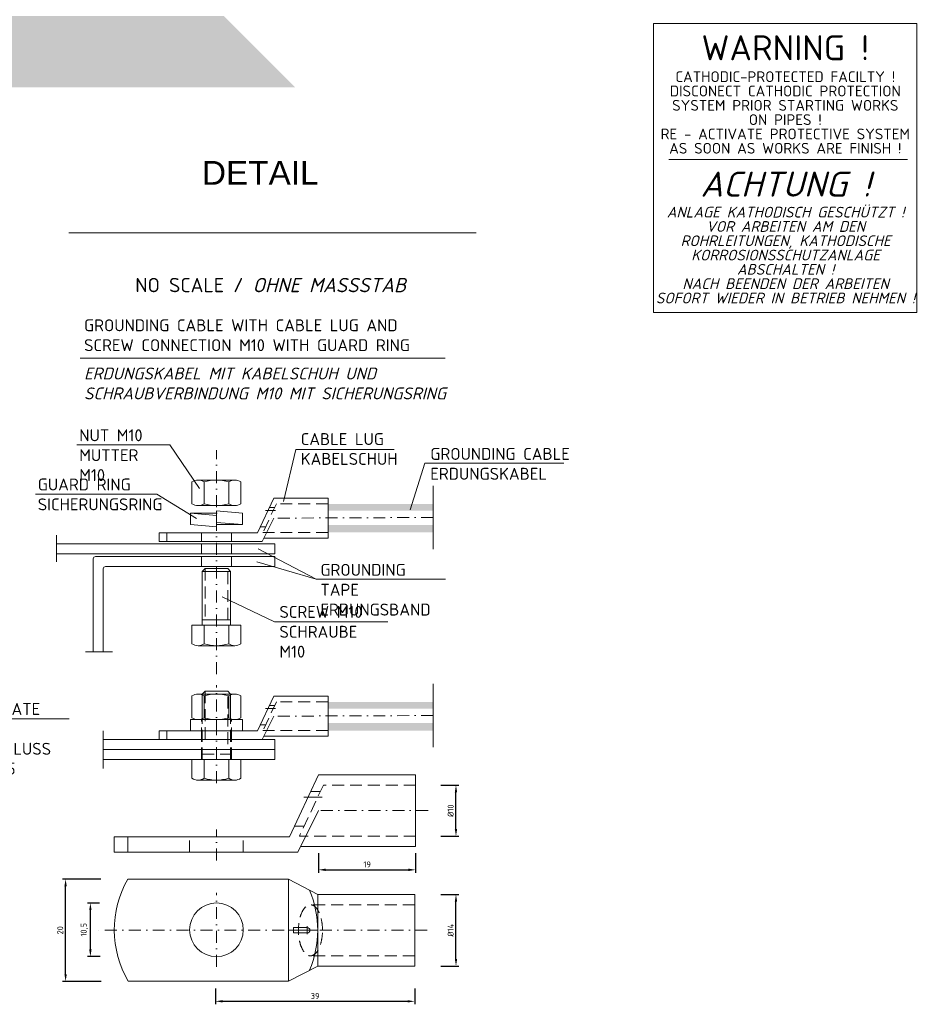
# Model space of a CAD drawing. Header units: millimetres. Extents: x -89243 to 29100, y -5468 to 8855.
# Tile 20 of 23: x 25337 to 29100, y -5345 to -1216. Entities that reach past the tile are written whole.
import ezdxf

# ---------------------------------------------------------------- set-up
doc = ezdxf.new("R2010")
doc.units = ezdxf.units.MM
doc.header["$MEASUREMENT"] = 0
for name, pattern in [('HIDDEN', [0.375, 0.25, -0.125]), ('STRICHPUNKT', [25.4, 12.7, -6.35, 0, -6.35]), ('STRICHPUNKT2', [0.5, 0.25, -0.125, 0, -0.125])]:
    doc.linetypes.add(name, pattern=pattern)
for name, color, linetype, lineweight in [('Legende', 7, 'Continuous', 18), ('P------T2', 7, 'Continuous', 18), ('P------T7', 7, 'Continuous', 18), ('P-DABDICHTUNG', 7, 'Continuous', 18), ('P-DERDUNG', 7, 'Continuous', 18), ('PDSMD', 7, 'Continuous', 18)]:
    doc.layers.add(name, color=color, linetype=linetype, lineweight=lineweight)
doc.styles.get("Standard").update_dxf_attribs({"font": 'isocpeur.ttf'})
doc.dimstyles.new('Kopie von ISO-25', dxfattribs={"dimscale": 20, "dimtxt": 2.5, "dimasz": 3, "dimexe": 1.25, "dimexo": 0.625, "dimgap": 1, "dimtad": 1, "dimtxsty": 'Standard', "dimcen": 2.5, "dimadec": 0, "dimazin": 0, "dimtfac": 1, "dimtmove": 0, "dimatfit": 1, "dimfxl": 0, "dimarcsym": 0})

# ---------------------------------------------------------------- blocks, each defined once
blk = doc.blocks.new('*D28')
at = {"layer": 'Defpoints', "color": 0, "lineweight": 0, "ltscale": 200, "transparency": 16777216}
for p in [(26590.5, -4705), (26997.3, -4705), (26997.3, -4781)]:
    blk.add_point(p, dxfattribs=at)
at = {"layer": 'P-DERDUNG', "color": 0, "lineweight": -2, "ltscale": 200, "transparency": 16777216}
for p, q in [((26590.5, -4711.2), (26590.5, -4793.5)), ((26997.3, -4711.2), (26997.3, -4793.5)), ((26620.5, -4781), (26967.3, -4781))]:
    blk.add_line(p, q, dxfattribs=at)
at = {"layer": 'P-DERDUNG', "color": 0, "lineweight": 0, "ltscale": 200, "transparency": 16777216}
for points in [[(26620.5, -4776), (26620.5, -4786), (26590.5, -4781)], [(26967.3, -4776), (26967.3, -4786), (26997.3, -4781)]]:
    blk.add_solid(points, dxfattribs=at)
at = {"layer": 'P-DERDUNG', "color": 0, "ltscale": 200, "transparency": 16777216, "insert": (26793.9, -4758.5), "char_height": 25, "attachment_point": 5}
blk.add_mtext('19', dxfattribs=at)
blk = doc.blocks.new('*D29')
at = {"layer": 'Defpoints', "color": 0, "lineweight": 0, "ltscale": 200, "transparency": 16777216}
for p in [(26158.5, -5271.9), (26993.4, -5271.9), (26993.4, -5332.5)]:
    blk.add_point(p, dxfattribs=at)
at = {"layer": 'P-DERDUNG', "color": 0, "lineweight": -2, "ltscale": 200, "transparency": 16777216}
for p, q in [((26158.5, -5278.1), (26158.5, -5345)), ((26993.4, -5278.1), (26993.4, -5345)), ((26188.5, -5332.5), (26963.4, -5332.5))]:
    blk.add_line(p, q, dxfattribs=at)
at = {"layer": 'P-DERDUNG', "color": 0, "lineweight": 0, "ltscale": 200, "transparency": 16777216}
for points in [[(26188.5, -5327.5), (26188.5, -5337.5), (26158.5, -5332.5)], [(26963.4, -5327.5), (26963.4, -5337.5), (26993.4, -5332.5)]]:
    blk.add_solid(points, dxfattribs=at)
at = {"layer": 'P-DERDUNG', "color": 0, "ltscale": 200, "transparency": 16777216, "insert": (26575.9, -5310), "char_height": 25, "attachment_point": 5}
blk.add_mtext('39', dxfattribs=at)
blk = doc.blocks.new('*D24')
at = {"layer": 'Defpoints', "color": 0, "lineweight": 0, "ltscale": 200, "transparency": 16777216}
for p in [(25529.9, -4820.5), (25683.9, -4820.5), (25685.1, -5248.7)]:
    blk.add_point(p, dxfattribs=at)
at = {"layer": 'P-DERDUNG', "color": 0, "lineweight": -2, "ltscale": 200, "transparency": 16777216}
for p, q in [((25677.6, -4820.5), (25517.4, -4820.5)), ((25529.9, -5218.7), (25529.9, -4850.5)), ((25678.8, -5248.7), (25517.4, -5248.7))]:
    blk.add_line(p, q, dxfattribs=at)
at = {"layer": 'P-DERDUNG', "color": 0, "lineweight": 0, "ltscale": 200, "transparency": 16777216}
for points in [[(25524.9, -4850.5), (25534.9, -4850.5), (25529.9, -4820.5)], [(25524.9, -5218.7), (25534.9, -5218.7), (25529.9, -5248.7)]]:
    blk.add_solid(points, dxfattribs=at)
at = {"layer": 'P-DERDUNG', "color": 0, "ltscale": 200, "transparency": 16777216, "insert": (25507.4, -5034.6), "char_height": 25, "attachment_point": 5, "rotation": 90}
blk.add_mtext('20', dxfattribs=at)
blk = doc.blocks.new('*D25')
at = {"layer": 'Defpoints', "color": 0, "lineweight": 0, "ltscale": 200, "transparency": 16777216}
for p in [(25633.8, -4920.2), (25678.4, -4920.2), (25681.1, -5145)]:
    blk.add_point(p, dxfattribs=at)
at = {"layer": 'P-DERDUNG', "color": 0, "lineweight": -2, "ltscale": 200, "transparency": 16777216}
for p, q in [((25672.1, -4920.2), (25621.3, -4920.2)), ((25633.8, -5115), (25633.8, -4950.2)), ((25674.8, -5145), (25621.3, -5145))]:
    blk.add_line(p, q, dxfattribs=at)
at = {"layer": 'P-DERDUNG', "color": 0, "lineweight": 0, "ltscale": 200, "transparency": 16777216}
for points in [[(25628.8, -4950.2), (25638.8, -4950.2), (25633.8, -4920.2)], [(25628.8, -5115), (25638.8, -5115), (25633.8, -5145)]]:
    blk.add_solid(points, dxfattribs=at)
at = {"layer": 'P-DERDUNG', "color": 0, "ltscale": 200, "transparency": 16777216, "insert": (25608.8, -5032.6), "char_height": 25, "attachment_point": 5, "rotation": 90}
blk.add_mtext('10,5', dxfattribs=at)
blk = doc.blocks.new('*D26')
at = {"layer": 'Defpoints', "color": 0, "lineweight": 0, "ltscale": 200, "transparency": 16777216}
for p in [(27097.4, -4425.9), (27166.4, -4425.9), (27097.4, -4639.9)]:
    blk.add_point(p, dxfattribs=at)
at = {"layer": 'P-DERDUNG', "color": 0, "lineweight": -2, "ltscale": 200, "transparency": 16777216}
for p, q in [((27103.6, -4425.9), (27178.9, -4425.9)), ((27166.4, -4609.9), (27166.4, -4455.9)), ((27103.6, -4639.9), (27178.9, -4639.9))]:
    blk.add_line(p, q, dxfattribs=at)
at = {"layer": 'P-DERDUNG', "color": 0, "lineweight": 0, "ltscale": 200, "transparency": 16777216}
for points in [[(27161.4, -4455.9), (27171.4, -4455.9), (27166.4, -4425.9)], [(27161.4, -4609.9), (27171.4, -4609.9), (27166.4, -4639.9)]]:
    blk.add_solid(points, dxfattribs=at)
at = {"layer": 'P-DERDUNG', "color": 0, "ltscale": 200, "transparency": 16777216, "insert": (27143.9, -4532.9), "char_height": 25, "attachment_point": 5, "rotation": 90}
blk.add_mtext('Ø10', dxfattribs=at)
blk = doc.blocks.new('*D27')
at = {"layer": 'Defpoints', "color": 0, "lineweight": 0, "ltscale": 200, "transparency": 16777216}
for p in [(27097.4, -4884.7), (27166.4, -4884.7), (27097.4, -5184.4)]:
    blk.add_point(p, dxfattribs=at)
at = {"layer": 'P-DERDUNG', "color": 0, "lineweight": -2, "ltscale": 200, "transparency": 16777216}
for p, q in [((27103.6, -4884.7), (27178.9, -4884.7)), ((27166.4, -5154.4), (27166.4, -4914.7)), ((27103.6, -5184.4), (27178.9, -5184.4))]:
    blk.add_line(p, q, dxfattribs=at)
at = {"layer": 'P-DERDUNG', "color": 0, "lineweight": 0, "ltscale": 200, "transparency": 16777216}
for points in [[(27161.4, -4914.7), (27171.4, -4914.7), (27166.4, -4884.7)], [(27161.4, -5154.4), (27171.4, -5154.4), (27166.4, -5184.4)]]:
    blk.add_solid(points, dxfattribs=at)
at = {"layer": 'P-DERDUNG', "color": 0, "ltscale": 200, "transparency": 16777216, "insert": (27143.9, -5034.6), "char_height": 25, "attachment_point": 5, "rotation": 90}
blk.add_mtext('Ø14', dxfattribs=at)

msp = doc.modelspace()

# ---------------------------------------------------------------- hatches: boundary and pattern name
at = {"lineweight": 9}
h = msp.add_hatch(dxfattribs=at)
h.set_pattern_fill('GRAVEL', color=256, scale=50)
h.set_pattern_definition([(228.0128, (24912.9733, -1299.812), (-400, -450), [6.7268, -665.9544]), (184.96974, (24908.4733, -1304.812), (600, 50), [11.5434, -1142.7962]), (132.51045, (24896.9733, -1305.812), (500, -550), [8.1394, -805.8016]), (267.27369, (24877.4733, -1318.312), (50, 1000), [10.5119, -1040.6779]), (292.83365, (24876.9733, -1328.812), (-250, 600), [10.30775, -1020.4687]), (357.27369, (24880.9733, -1338.312), (-1000, 50), [10.5119, -1040.6779]), (37.69424, (24891.4733, -1338.8121), (-650, -500), [13.90145, -1376.2424]), (72.25533, (24902.4733, -1330.3121), (350, 1100), [13.1244, -1299.3161]), (121.42957, (24906.4733, -1317.812), (-400, 650), [10.5475, -1044.2037]), (175.23636, (24900.9733, -1308.812), (550, -50), [12.0416, -590.0381]), (222.39744, (24888.9733, -1307.8121), (-600, -550), [15.5724, -1541.66875]), (138.81407, (24926.9733, -1318.812), (-350, 300), [5.315, -526.1922]), (171.46923, (24922.9733, -1315.312), (650, -100), [10.11185, -1001.0756]), (225, (24912.973, -1313.812), (-6e-15, -50), [7.071, -63.6396]), (203.1986, (24909.4733, -1307.812), (250, 100), [3.8079, -376.9808]), (291.8014, (24905.973, -1309.312), (-50, 150), [5.3851, -263.8731]), (30.96376, (24907.973, -1314.312), (150, 100), [8.7464, -282.8011]), (161.565, (24915.473, -1309.812), (100, -50), [6.3245, -151.7893]), (16.38954, (24876.9733, -1309.312), (500, 150), [8.86, -877.1423]), (70.34618, (24885.4733, -1306.812), (-200, -550), [7.433, -735.8704]), (293.1986, (24915.4733, -1299.812), (-100, 250), [7.6158, -373.1729]), (343.61046, (24918.4733, -1306.812), (-500, 150), [8.86, -877.1423]), (339.44395, (24876.9733, -1340.312), (-250, 100), [8.544, -418.6562]), (294.77514, (24884.9733, -1343.312), (-250, 550), [7.1589, -708.7322]), (66.8014, (24915.9733, -1349.812), (100, 250), [7.6158, -373.1729]), (17.35402, (24918.9733, -1342.812), (-650, -200), [8.38155, -829.7712]), (69.44395, (24891.4733, -1349.812), (-100, -250), [4.272, -422.9282]), (101.3099, (24912.973, -1349.812), (-50, 200), [2.5495, -252.4015]), (165.96376, (24912.473, -1347.312), (150, -50), [10.3078, -195.8475]), (186.009, (24902.4733, -1344.812), (500, 50), [9.5525, -945.6962]), (303.6901, (24907.973, -1318.812), (-50, 100), [7.2111, -173.0665]), (353.15723, (24911.9733, -1324.8121), (850, -100), [12.5897, -1246.3781]), (60.9454, (24924.4733, -1326.312), (-200, -350), [5.1478, -509.6337]), (90, (24926.973, -1321.81), (-50, 50), [3, -47]), (120.25644, (24901.4733, -1343.312), (200, -350), [6.9462, -687.676]), (48.0128, (24897.9733, -1337.312), (400, 450), [13.4536, -659.2276]), (0, (24906.973, -1327.31), (50, 50), [13, -37]), (325.30485, (24919.9733, -1327.312), (500, -350), [7.9057, -782.6637]), (254.0546, (24926.4733, -1331.812), (-50, -200), [7.2801, -356.7254]), (207.64598, (24924.4733, -1338.812), (-950, -500), [11.85325, -1173.4737]), (175.42608, (24913.9733, -1344.3121), (-650, 50), [12.53995, -1241.4537])])
h.paths.add_polyline_path([(26192.773, -1199.812), (23561.173, -1199.812), (23261.173, -1499.812), (26492.773, -1499.812)])
at = {"layer": 'P-DERDUNG', "ltscale": 200}
h = msp.add_hatch(color=254, dxfattribs=at)
h.paths.add_polyline_path([(26630.299, -3246.252), (26630.299, -3274.843), (27070.455, -3274.843), (27070.455, -3246.252)])
h.paths.add_polyline_path([(27070.455, -3366.252), (27070.455, -3334.843), (26630.299, -3334.843), (26630.299, -3366.252)])
h = msp.add_hatch(color=254, dxfattribs=at)
h.paths.add_polyline_path([(26630.299, -4076.782), (26630.299, -4105.373), (27070.455, -4105.373), (27070.455, -4076.782)])
h.paths.add_polyline_path([(27070.455, -4196.782), (27070.455, -4165.373), (26630.299, -4165.373), (26630.299, -4196.782)])

# ---------------------------------------------------------------- linework, layer by layer
at = {"layer": 'Legende', "color": 0}
msp.add_line((29059.173, -1801.947), (28058.709, -1801.947), dxfattribs=at)
msp.add_lwpolyline([(27993.884, -1231.884), (29097.854, -1232.224), (29097.854, -2443.891), (27993.884, -2443.551)], close=True, dxfattribs=at)
at = {"layer": 'P-DABDICHTUNG', "color": 7, "ltscale": 200}
msp.add_line((27035.928, -3075.291), (27618.575, -3075.291), dxfattribs=at)
at = {"layer": 'P-DERDUNG', "color": 7}
for p, q in [((25543.684, -2109.359), (27251.504, -2109.359)), ((25590.29, -2635.988), (27120.405, -2635.988))]:
    msp.add_line(p, q, dxfattribs=at)
at = {"layer": 'P-DERDUNG', "color": 7, "ltscale": 200}
for p, q in [((25966.19, -2998.813), (25576.915, -2998.813)), ((25966.19, -2998.813), (26091.569, -3181.787)), ((26494.64, -3018.19), (26443.249, -3235.858)), ((26907.657, -3018.19), (26494.64, -3018.19)), ((27035.928, -3075.291), (26974.81, -3271.033)), ((26085.23, -3147.119), (26239.368, -3147.119)), ((26110.92, -3246.321), (26110.92, -3154.239)), ((26213.679, -3246.321), (26213.679, -3154.241)), ((27070.455, -3435.783), (27070.455, -3171.087)), ((25911.921, -3205.908), (25404.328, -3205.908)), ((25911.921, -3205.908), (26078.259, -3307.475)), ((26239.368, -3253.438), (26085.23, -3253.438)), ((26402.299, -3222.252), (26333.767, -3368.125)), ((26630.299, -3222.252), (26402.299, -3222.252)), ((26630.299, -3390.252), (26630.299, -3222.252)), ((26630.299, -3274.843), (26630.299, -3246.252)), ((26053.699, -3285.306), (26162.299, -3294.808)), ((26053.699, -3285.306), (26162.299, -3285.306)), ((26053.699, -3333.306), (26053.699, -3285.306)), ((26162.299, -3342.808), (26162.299, -3275.805)), ((26270.899, -3285.306), (26162.299, -3275.805)), ((26270.899, -3333.306), (26270.899, -3285.306)), ((26053.699, -3333.306), (26162.299, -3342.808)), ((26270.899, -3333.306), (26162.299, -3323.805)), ((26162.299, -3333.306), (26270.899, -3333.306)), ((26402.299, -3306.252), (26353.78, -3404.125)), ((26630.299, -3334.843), (26630.299, -3366.252)), ((25492.165, -3489.723), (25492.165, -3377.1)), ((26333.767, -3368.125), (25922.299, -3368.125)), ((25922.299, -3404.125), (25922.299, -3368.125)), ((25953.804, -3404.125), (25953.804, -3368.125)), ((26407.402, -3413.595), (25492.165, -3413.595)), ((26353.78, -3404.125), (25922.299, -3404.125)), ((26630.299, -3390.252), (26360.657, -3390.252)), ((26407.402, -3455.595), (26407.402, -3413.595)), ((26407.402, -3455.595), (25492.165, -3455.595)), ((26407.402, -3466.994), (25655.863, -3466.994)), ((26580.451, -3561.795), (26337.522, -3434.496)), ((26407.402, -3508.994), (26407.402, -3466.994)), ((25645.863, -3476.994), (25645.863, -3866.243)), ((26407.402, -3508.994), (25697.863, -3508.994)), ((26580.451, -3561.795), (26331.625, -3488.996)), ((25687.863, -3518.994), (25687.863, -3866.243)), ((26103.084, -3529.923), (26114.927, -3518.08)), ((26103.084, -3754.941), (26103.084, -3529.923)), ((26221.514, -3529.923), (26103.084, -3529.923)), ((26114.927, -3518.08), (26209.671, -3518.08)), ((26221.514, -3529.923), (26209.671, -3518.08)), ((26221.514, -3529.923), (26221.514, -3754.941)), ((27122.268, -3561.795), (26580.451, -3561.795)), ((26405.189, -3741.428), (26186.007, -3636.636)), ((26103.084, -3732.62), (26221.514, -3732.62)), ((26111.018, -3832.868), (26111.018, -3754.941)), ((26213.579, -3832.868), (26213.579, -3754.941)), ((26881.157, -3741.428), (26405.189, -3741.428)), ((25726.027, -3866.243), (25613.405, -3866.243)), ((26239.22, -3841.158), (26085.378, -3841.158)), ((27070.455, -4266.312), (27070.455, -4001.617)), ((26085.23, -4044.336), (26239.368, -4044.336)), ((26103.084, -4044.336), (26103.084, -4150.655)), ((26114.927, -4032.495), (26209.671, -4032.495)), ((26221.514, -4044.338), (26209.671, -4032.495)), ((26221.514, -4044.336), (26221.514, -4150.655)), ((26110.92, -4143.538), (26110.92, -4051.456)), ((26213.679, -4143.538), (26213.679, -4051.458)), ((26402.299, -4052.782), (26333.767, -4198.655)), ((26630.299, -4052.782), (26402.299, -4052.782)), ((26630.299, -4220.782), (26630.299, -4052.782)), ((26239.368, -4150.655), (26085.23, -4150.655)), ((26162.299, -4198.655), (26162.299, -4150.655)), ((26402.299, -4136.782), (26353.78, -4234.655)), ((25687.863, -4355.847), (25687.863, -4198.161)), ((25922.299, -4234.655), (25922.299, -4198.655)), ((26333.767, -4198.655), (25922.299, -4198.655)), ((25953.804, -4234.655), (25953.804, -4198.655)), ((26407.402, -4234.655), (25687.863, -4234.655)), ((26353.78, -4234.655), (25922.299, -4234.655)), ((26630.299, -4220.782), (26360.657, -4220.782)), ((26407.402, -4276.655), (26407.402, -4234.655)), ((26407.402, -4276.655), (25687.863, -4276.655)), ((26407.402, -4276.655), (25687.863, -4276.655)), ((26407.402, -4318.655), (26407.402, -4276.655)), ((26407.402, -4318.655), (25687.863, -4318.655)), ((26111.018, -4396.583), (26111.018, -4318.656)), ((26213.579, -4396.583), (26213.579, -4318.656)), ((26239.22, -4404.873), (26085.378, -4404.873)), ((26590.483, -4383.038), (26468.216, -4643.291)), ((26997.259, -4383.038), (26590.483, -4383.038)), ((26997.259, -4682.768), (26997.259, -4383.038)), ((26590.483, -4532.903), (26503.92, -4707.519)), ((26468.216, -4643.291), (25734.114, -4643.291)), ((25734.114, -4707.519), (25734.114, -4643.291)), ((25790.324, -4707.519), (25790.324, -4643.291)), ((26997.259, -4682.768), (26516.19, -4682.768)), ((26503.92, -4707.519), (25734.114, -4707.519)), ((26464.378, -4820.477), (25790.324, -4820.477)), ((26464.378, -5248.661), (26464.378, -4820.477)), ((26586.646, -4884.705), (26464.378, -4820.477)), ((26993.421, -4884.705), (26586.646, -4884.705)), ((26586.646, -5184.434), (26586.646, -4884.705)), ((26993.421, -5184.434), (26993.421, -4884.705)), ((26586.646, -5034.569), (26464.378, -5034.569)), ((26485.736, -5023.47), (26485.736, -5045.669)), ((26543.102, -5023.47), (26485.736, -5023.47)), ((26485.736, -5045.669), (26543.102, -5045.669)), ((26586.646, -5184.434), (26464.378, -5248.661)), ((26993.421, -5184.434), (26586.646, -5184.434)), ((26464.378, -5248.661), (25792.652, -5248.661))]:
    msp.add_line(p, q, dxfattribs=at)
at = {"layer": 'P-DERDUNG', "color": 7, "linetype": 'STRICHPUNKT2', "ltscale": 200}
for p, q in [((26162.299, -3960.262), (26162.299, -3020.967)), ((27070.455, -3303.435), (26385.336, -3306.252)), ((26162.299, -4417.195), (26162.299, -4006.26)), ((27070.455, -4133.964), (26385.336, -4136.782)), ((27050.02, -4532.903), (26560.22, -4532.903)), ((26162.299, -4742.012), (26162.299, -4611.812)), ((26162.299, -5187.31), (26162.299, -4877.797)), ((27046.183, -5034.569), (25659.59, -5034.569))]:
    msp.add_line(p, q, dxfattribs=at)
at = {"layer": 'P-DERDUNG', "color": 7, "linetype": 'HIDDEN', "ltscale": 200}
for p, q in [((26413.6, -3246.252), (26357.073, -3366.252)), ((26384.114, -3260.96), (26406.671, -3260.96)), ((26630.299, -3246.252), (26413.6, -3246.252)), ((26345.738, -3342.644), (26368.193, -3342.644)), ((26099.299, -3404.125), (26099.299, -3368.125)), ((26225.299, -3404.125), (26225.299, -3368.125)), ((26630.299, -3366.252), (26357.073, -3366.252)), ((26099.299, -3413.595), (26099.299, -3455.595)), ((26225.299, -3413.595), (26225.299, -3455.595)), ((26099.299, -3466.994), (26099.299, -3508.994)), ((26225.299, -3466.994), (26225.299, -3508.994)), ((26114.927, -3518.08), (26114.927, -3732.62)), ((26209.671, -3732.62), (26209.671, -3518.08)), ((26103.084, -4044.338), (26114.927, -4032.495)), ((26221.514, -4044.338), (26103.084, -4044.338)), ((26114.927, -4032.495), (26114.927, -4254.335)), ((26209.671, -4254.335), (26209.671, -4032.495)), ((26413.6, -4076.782), (26357.073, -4196.782)), ((26630.299, -4076.782), (26413.6, -4076.782)), ((26384.114, -4091.49), (26406.671, -4091.49)), ((26099.299, -4234.655), (26099.299, -4150.655)), ((26103.084, -4318.655), (26103.084, -4150.655)), ((26221.514, -4318.655), (26221.514, -4150.655)), ((26225.299, -4234.655), (26225.299, -4150.655)), ((26345.738, -4173.174), (26368.193, -4173.174)), ((26630.299, -4196.782), (26357.073, -4196.782)), ((26099.299, -4318.655), (26099.299, -4234.655)), ((26225.299, -4318.655), (26225.299, -4234.655)), ((26103.084, -4296.335), (26221.514, -4296.335)), ((26610.645, -4425.857), (26509.795, -4639.949)), ((26558.039, -4452.097), (26598.284, -4452.097)), ((26997.259, -4425.857), (26610.645, -4425.857)), ((26489.574, -4597.83), (26529.636, -4597.83)), ((26049.9, -4707.519), (26049.9, -4643.291)), ((26274.697, -4707.519), (26274.697, -4643.291)), ((26997.259, -4639.949), (26509.795, -4639.949)), ((26993.421, -4927.523), (26556.382, -4927.523)), ((26993.421, -5141.615), (26552.027, -5141.215))]:
    msp.add_line(p, q, dxfattribs=at)
at = {"layer": 'P-DERDUNG', "color": 7, "linetype": 'STRICHPUNKT', "ltscale": 200}
for p, q in [((26367.343, -3274.202), (26410.363, -3274.202)), ((26367.343, -4104.732), (26410.363, -4104.732)), ((26528.118, -4475.723), (26604.87, -4475.723)), ((26543.102, -5017.045), (26543.102, -5051.254))]:
    msp.add_line(p, q, dxfattribs=at)
at = {"layer": 'P-DERDUNG', "color": 7, "ltscale": 200}
for points in [[(26059.54, -3246.321), (26059.54, -3154.239)], [(26265.058, -3154.239), (26265.058, -3246.321)], [(26059.738, -3832.868), (26059.738, -3754.941), (26264.86, -3754.941), (26264.86, -3832.868)], [(26059.54, -4143.538), (26059.54, -4051.456)], [(26265.058, -4051.456), (26265.058, -4143.538)], [(26059.738, -4396.583), (26059.738, -4318.655), (26264.86, -4318.655), (26264.86, -4396.583)]]:
    msp.add_lwpolyline(points, dxfattribs=at)
msp.add_lwpolyline([(26053.699, -4150.655), (26270.899, -4150.655), (26270.899, -4198.655), (26053.699, -4198.655)], close=True, dxfattribs=at)
msp.add_circle((26162.299, -5032.553), 112.398, dxfattribs=at)
for centre, radius, start, end in [((26085.23, -3197.03), 49.908, 59.0201, 120.97992), ((26162.299, -3336.075), 188.955, 74.2218, 105.77825), ((26239.368, -3197.03), 49.908, 59.0201, 120.97991), ((26085.23, -3203.53), 49.908, 239.0201, 300.9799), ((26162.299, -3064.485), 188.955, 254.2217, 285.7782), ((26239.368, -3203.53), 49.908, 239.0201, 300.9799), ((26085.378, -3797.363), 43.796, 234.1655, 305.8345), ((26162.299, -3678.409), 162.749, 251.6338, 288.3662), ((26239.22, -3797.363), 43.796, 234.1654, 305.8346), ((26085.23, -4094.247), 49.908, 59.0201, 120.97992), ((26162.299, -4233.292), 188.955, 74.2218, 105.77825), ((26239.368, -4094.247), 49.908, 59.0201, 120.97991), ((26085.23, -4100.747), 49.908, 239.0201, 300.9799), ((26162.299, -3961.702), 188.955, 254.2217, 285.7782), ((26239.368, -4100.747), 49.908, 239.0201, 300.9799), ((26085.378, -4361.077), 43.796, 234.1655, 305.8345), ((26162.299, -4242.123), 162.749, 251.6338, 288.3662), ((26239.22, -4361.077), 43.796, 234.1654, 305.8346), ((26162.299, -5032.553), 428.184, 150.311013, 210.311991), ((26158.461, -5034.569), 428.184, 336.917574, 23.082426), ((26543.102, -5034.569), 11.099, 270, 90)]:
    msp.add_arc(centre, radius, start, end, dxfattribs=at)
at = {"layer": 'P-DERDUNG', "color": 7, "ltscale": 50}
for centre in [(25655.863, -3476.994), (25697.863, -3518.994)]:
    msp.add_arc(centre, 10, 90, 180, dxfattribs=at)
at = {"layer": 'P-DERDUNG', "color": 7, "linetype": 'HIDDEN', "ltscale": 200, "extrusion": (0, 0, -1)}
msp.add_ellipse((26556.382, -5034.569), major_axis=(0, -107.046), ratio=0.47105923, start_param=-1.57079633, end_param=4.71238898, dxfattribs=at)
at = {"layer": 'PDSMD', "color": 7}
msp.add_line((24803.705, -4148.005), (25544.458, -4148.005), dxfattribs=at)

# ---------------------------------------------------------------- texts
at = {"layer": 'Legende', "color": 0, "width": 1785.1299, "attachment_point": 5, "line_spacing_factor": 0.8}
for s, insert, char_height in [('{\\fISOCPEUR|b0|i0|c0|p32;WARNING !}', (28546.894, -1333.757), 105), ('{\\fISOCPEUR|b0|i0|c0|p32;CATHODIC-PROTECTED FACILTY !\\PDISCONECT CATHODIC PROTECTION\\PSYSTEM PRIOR STARTING WORKS\\PON PIPES !\\PRE - ACTIVATE PROTECTIVE SYSTEM\\PAS SOON AS WORKS ARE FINISH !}', (28546.894, -1604.992), 45), ('{\\fISOCPEUR|b0|i1|c0|p32;ACHTUNG !}', (28548.168, -1905.568), 105), ('{\\fISOCPEUR|b0|i1|c0|p32;ANLAGE KATHODISCH GESCHÜTZT !\\PVOR ARBEITEN AM DEN\\PROHRLEITUNGEN, KATHODISCHE\\PKORROSIONSSCHUTZANLAGE\\PABSCHALTEN !\\PNACH BEENDEN DER ARBEITEN\\PSOFORT WIEDER IN BETRIEB NEHMEN !}', (28548.168, -2203.05), 45)]:
    msp.add_mtext(s, dxfattribs=dict(at, insert=insert, char_height=char_height))
at = {"layer": 'P------T2', "color": 7, "char_height": 50, "attachment_point": 1}
for s, insert, width in [('GROUNDING CABLE WITH CABLE LUG AND\\PSCREW CONNECTION M10 WITH GUARD RING', (25607.238, -2472.523), 1553.22887), ('{\\fISOCPEUR|b0|i1|c0|p34;ERDUNGSKABEL MIT KABELSCHUH UND SCHRAUBVERBINDUNG M10 MIT SICHERUNGSRING}', (25607.238, -2674.738), 1661.61921), ('NUT M10 MUTTER M10', (25587.256, -2933.824), 373.66317), ('CABLE LUG KABELSCHUH', (26515.676, -2949.589), 386.57263), ('GROUNDING CABLE\\PERDUNGSKABEL', (27058.848, -3011.845), 1005.95801), ('GUARD RING SICHERUNGSRING', (25413.203, -3140.033), 504.2669), ('GROUNDING TAPE ERDUNGSBAND', (26598.06, -3498.086), 529.15756), ('SCREW M10 SCHRAUBE M10', (26426.224, -3674.456), 458.50772), ('{\\fISOCPEUR|b0|i0|c0|p34;GROUNDING CONNECTION PLATE 50x40x5\\PERDUNGSANSCHLUSS BLECH  50x40x5}', (24815.964, -3998.337), 724.67193)]:
    msp.add_mtext(s, dxfattribs=dict(at, insert=insert, width=width))
at = {"layer": 'P------T7', "color": 7, "linetype": 'Continuous', "lineweight": 25, "insert": (26101.469, -1908.11), "char_height": 100, "attachment_point": 7}
msp.add_mtext('{\\fArial|b0|i0|c0|p34;\\C256;DETAIL}', dxfattribs=at)
at = {"layer": 'P-DERDUNG', "color": 7, "lineweight": 0, "insert": (25822.016, -2298.799), "char_height": 60, "width": 1219.40754, "attachment_point": 1}
msp.add_mtext('NO SCALE / {\\fISOCPEUR|b0|i1|c0|p34;OHNE MASSSTAB}', dxfattribs=at)

# ---------------------------------------------------------------- dimensions: what is measured, and where the dimension line sits
at = {"layer": 'P-DERDUNG', "color": 7, "ltscale": 200}
for base, p1, p2, angle, text, picture, middle in [((27166.404, -4425.857), (27097.352, -4639.949), (27097.352, -4425.857), 90, 'Ø10', '*D26', (27143.904, -4532.903)), ((25529.864, -4820.477), (25685.063, -5248.661), (25683.899, -4820.477), 90, '20', '*D24', (25507.364, -5034.569)), ((27166.404, -4884.705), (27097.352, -5184.434), (27097.352, -4884.705), 90, 'Ø14', '*D27', (27143.904, -5034.569)), ((25633.835, -4920.155), (25681.067, -5144.952), (25678.37, -4920.155), 90, '10,5', '*D25', (25608.835, -5032.553)), ((26993.421, -5332.533), (26158.461, -5271.884), (26993.421, -5271.884), 180, '39', '*D29', (26575.941, -5310.033))]:
    dim = msp.add_linear_dim(base=base, p1=p1, p2=p2, angle=angle, text=text, dimstyle='Kopie von ISO-25', override={"dimscale": 10}, dxfattribs=at)
    dim.commit()
    dim.dimension.update_dxf_attribs({"geometry": picture, "text_midpoint": middle})
dim = msp.add_linear_dim(base=(26997.259, -4781.025), p1=(26590.483, -4704.971), p2=(26997.259, -4704.971), angle=180, text='19', dimstyle='Kopie von ISO-25', override={"dimscale": 10}, dxfattribs=at)
dim.commit()
dim.dimension.update_dxf_attribs({"geometry": '*D28', "text_midpoint": (26793.871, -4781.025), "dimtype": 160})

doc.saveas('drawing.dxf')
